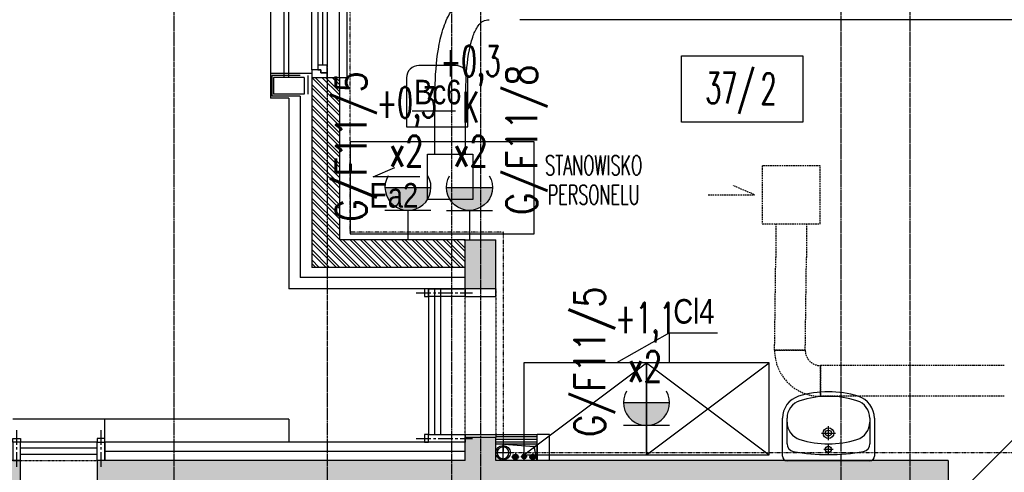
# Model space of a CAD drawing. Extents: x -7228 to 74941, y -112898 to 85621.
# Tile 237 of 256: x 51237 to 51879, y -9624 to -9329. Entities that reach past the tile are written whole.
import ezdxf
from ezdxf.enums import TextEntityAlignment as Align

# ---------------------------------------------------------------- set-up
doc = ezdxf.new("R2010")
doc.units = 0
for name, pattern in [('CENTER', [2, 1.25, -0.25, 0.25, -0.25]), ('CENTER2', [28.575, 19.05, -3.175, 3.175, -3.175]), ('DASHDOT', [1, 0.5, -0.25, 0, -0.25]), ('DASHED', [0.75, 0.5, -0.25]), ('DASHED2', [0.375, 0.25, -0.125]), ('DIVIDE', [31.75, 12.7, -6.35, 0, -6.35, 0, -6.35])]:
    doc.linetypes.add(name, pattern=pattern)
doc.layers.get('0').update_dxf_attribs({"color": 101, "linetype": 'CONTINUOUS'})
doc.layers.add('-A_NR', color=8, linetype='CONTINUOUS', plot=False)
for name, color, linetype in [('E35', 6, 'CONTINUOUS'), ('E50', 3, 'CONTINUOUS'), ('Ins-kan', 54, 'CONTINUOUS'), ('Ins-went', 141, 'CONTINUOUS'), ('Ins-wod', 4, 'CONTINUOUS'), ('Okn---okna', 5, 'CONTINUOUS'), ('Opis-pom', 6, 'CONTINUOUS'), ('Opis_pom_ramka', 6, 'CONTINUOUS'), ('Os-osie glowne', 1, 'CENTER'), ('Sc-beton', 7, 'CONTINUOUS'), ('Sc-beton-hatch', 86, 'CONTINUOUS'), ('Sc-cegla pustak', 42, 'CONTINUOUS'), ('Sc-cegla pustak-hatch', 8, 'CONTINUOUS'), ('Sc-drewno', 22, 'CONTINUOUS'), ('Sc-gk', 120, 'CONTINUOUS'), ('Sc-izolacja term-styropian', 151, 'STYROPIAN-KA'), ('Sc-nadproza kon', 5, 'DASHED2'), ('Sc-silikat', 61, 'CONTINUOUS'), ('Sc-systemowe', 150, 'CONTINUOUS'), ('Suf-widok', 8, 'CONTINUOUS'), ('W-idok', 8, 'CONTINUOUS'), ('W-idok pod', 5, 'DASHED'), ('W-otwor-strop', 1, 'CONTINUOUS'), ('Wyp-meble', 155, 'CONTINUOUS'), ('Wyp-sanitar', 131, 'CONTINUOUS')]:
    doc.layers.add(name, color=color, linetype=linetype)
doc.styles.add('ARIAL_CE', font='ARIAL.TTF', dxfattribs={"width": 0.8})
doc.styles.add('dwg_opis podstawowy', font='romans.shx', dxfattribs={"width": 0.9})
doc.styles.add('KA wymiar', font='romans.shx', dxfattribs={"width": 0.6})
doc.styles.add('ROMANS', font='romans', dxfattribs={"width": 0.85})
doc.linetypes.add('BATTING', pattern='A,0.0001,-0.1,[134,ltypeshp.shx,S=0.1,R=0,X=-0.1,Y=0],-0.2,[134,ltypeshp.shx,S=0.1,R=180,X=0.1,Y=0],-0.1', length=0.4001)
doc.linetypes.add('STYROPIAN-KA', pattern='A,0.0001,-0.1,[135,ltypeshp.shx,S=0.1,R=0,X=-0.1,Y=0],0,[135,ltypeshp.shx,S=0.1,R=180,X=0.1,Y=0],-0.1', length=0.2001)

# ---------------------------------------------------------------- blocks, each defined once
blk = doc.blocks.new('_VKDFJGKDFHFJ')
for p, q in [((-28, -150), (-28, 0)), ((-28, 0), (-25, 0)), ((13, 0), (8, 0)), ((13, -150), (13, 0)), ((-10, -145), (-10, -5)), ((-6, -8), (-6, -142)), ((-3, -8), (-3, -142)), ((0, -8), (0, -142)), ((-25, -150), (-28, -150)), ((8, -150), (13, -150))]:
    blk.add_line(p, q)
at = {"linetype": 'DASHED2'}
for p, q in [((8, -150), (8, 0)), ((-25, -150), (-25, 0))]:
    blk.add_line(p, q, dxfattribs=at)
for points in [[(-10, -5), (-10, 0), (0, 0), (0, -3), (-4, -3), (-4, -5)], [(-6, -8), (-6, -5), (-4, -5), (-4, -3), (0, -3), (0, -5), (0, -8)], [(-10, -145), (-10, -150), (0, -150), (0, -147), (-4, -147), (-4, -145)], [(-6, -142), (-6, -145), (-4, -145), (-4, -147), (0, -147), (0, -145), (0, -142)]]:
    blk.add_lwpolyline(points, close=True)
blk = doc.blocks.new('umywalka_60x45')
at = {"ltscale": 25}
for p, q in [((-27, 0), (27, 0)), ((-30, -27.72), (-30, -3)), ((0, -4.5), (0, -10.5)), ((30, -3), (30, -27.72)), ((-27, -27.72), (-27, -11.03)), ((3, -7.5), (-3, -7.5)), ((27, -11.03), (27, -27.72)), ((4.5, -18), (-4.5, -18)), ((0, -13.5), (0, -22.5))]:
    blk.add_line(p, q, dxfattribs=at)
for centre, radius in [((0, -7.5), 2), ((0, -18), 3.5), ((0, -18), 2)]:
    blk.add_circle(centre, radius, dxfattribs=at)
for centre, radius, start, end in [((27, -3), 3, 0, 90), ((-27, -3), 3, 90, 180), ((-22, -11.03), 5, 100.52627, 180), ((0, -129.43), 125.43, 79.47373, 100.52627), ((22, -11.03), 5, 0, 79.47373), ((0, -73.4), 62.4, 72.6871, 107.3129), ((-15, -25.28), 12, 107.3129, 180), ((15, -25.28), 12, 0, 72.6871), ((-15, -27.72), 15, 180, 252.6871), ((-15, -27.72), 12, 180, 252.6871), ((15, -27.72), 12, 287.3129, 0), ((15, -27.72), 15, 287.3129, 0), ((0, 20.4), 65.4, 252.6871, 287.3129), ((0, 20.4), 62.4, 252.6871, 287.3129)]:
    blk.add_arc(centre, radius, start, end, dxfattribs=at)
blk = doc.blocks.new('_dkhjgkljh')
at = {"linetype": 'CENTER2', "ltscale": 0.5}
blk.add_line((0, 5.33), (0, -19.83), dxfattribs=at)
at = {"ltscale": 2, "flags": 128}
for points in [[(-2.5, -2.5), (-2.5, 0), (2.5, 0), (2.5, -2.5), (-2.5, -2.5)], [(-2.5, -2.5), (-2.5, -14.5), (2.5, -14.5), (2.5, -2.5)]]:
    blk.add_lwpolyline(points, dxfattribs=at)
blk = doc.blocks.new('_gdfjjjjjjjjjjjjjjjjj')
at = {"linetype": 'CENTER2', "ltscale": 0.5}
blk.add_line((-31.83, 0), (4.8, 0), dxfattribs=at)
at = {"ltscale": 2, "flags": 128}
for points in [[(-24, -2.5), (-26.5, -2.5), (-26.5, 2.5), (-24, 2.5), (-24, -2.5)], [(-24, -2.5), (0, -2.5), (0, 2.5), (-24, 2.5)]]:
    blk.add_lwpolyline(points, dxfattribs=at)
blk = doc.blocks.new('_opis_pom_metka')
at = {"layer": 'Opis_pom_ramka'}
blk.add_lwpolyline([(-33.13, 0), (32.87, 0), (32.87, -36), (-33.13, -36)], close=True, dxfattribs=at)
at = {"style": 'KA wymiar', "width": 0.6}
blk.add_attdef('KO/', text='', height=16.8, dxfattribs=at).set_placement((3.45, -25.87), align=Align.RIGHT)
blk.add_attdef('NR', (3.8, -26.16), '', height=16.8, dxfattribs=at)
blk = doc.blocks.new('_dkjhsjhkfgh')
at = {"layer": 'Ins-went', "ltscale": 2}
for p, q in [((795.64, 1672.62), (755.64, 1672.62)), ((1143.94, 1672.62), (795.64, 1672.62)), ((700.22, 1584.93), (700.22, 1607.08)), ((720.22, 1584.93), (720.22, 1607.08))]:
    blk.add_line(p, q, dxfattribs=at)
blk.add_lwpolyline([(695.37, 1584.93), (725.07, 1584.93), (725.07, 1555.23), (695.37, 1555.23)], close=True, dxfattribs=at)
blk.add_lwpolyline([(690.37, 1570.08), (660.13, 1570.08), (674.14, 1576.1)], dxfattribs=at)
for points in [[(700.22, 1607.08), (700.46, 1630.46), (703.15, 1656.72), (706.54, 1669.18), (712.37, 1680.42), (722.08, 1689.21), (735.64, 1692.62)], [(720.22, 1607.08), (720.45, 1629.72), (722.78, 1652.9), (725.31, 1662.26), (728.56, 1668.68), (731.77, 1671.71), (735.64, 1672.62)]]:
    blk.add_spline(points, degree=3, dxfattribs=at)
blk = doc.blocks.new('g2')
at = {"layer": 'E35'}
blk.add_line((15, 19.27), (-15, 19.27), dxfattribs=at)
blk.add_arc((0, 34.27), 15, 150, 30, dxfattribs=at)
at = {"layer": 'E50'}
blk.add_line((0, 19.27), (0, 0), dxfattribs=at)
blk = doc.blocks.new('G1')
at = {"layer": 'E35'}
blk.add_hatch(color=256, dxfattribs=at).paths.add_polyline_path([(10, 22.85), (-10, 22.85, 1)])
for p, q in [((-10, 22.85), (10, 22.85)), ((10, 12.85), (-10, 12.85))]:
    blk.add_line(p, q, dxfattribs=at)
blk.add_arc((0, 22.85), 10, 150, 30, dxfattribs=at)
at = {"layer": 'E50'}
blk.add_line((0, 12.85), (0, 0), dxfattribs=at)

msp = doc.modelspace()

# ---------------------------------------------------------------- hatches: boundary and pattern name
at = {"layer": 'E35'}
for points in [[(51505.281, -9437.878), (51475.281, -9437.878, 1)], [(51545.309, -9437.878), (51515.309, -9437.878, 1)]]:
    msp.add_hatch(color=256, dxfattribs=at).paths.add_polyline_path(points)
at = {"layer": 'Sc-beton-hatch'}
h = msp.add_hatch(dxfattribs=at)
h.set_pattern_fill('ANSI33', color=256, style=0)
h.paths.add_polyline_path([(53417.547, -5966.119), (53397.547, -5966.119), (53397.547, -6066.119), (53347.547, -6066.119), (53347.547, -6086.119), (53397.547, -6086.119), (53397.547, -6539.119), (53417.547, -6539.119)])
h.paths.add_polyline_path([(52727.547, -5896.063), (52727.547, -6126.119), (52747.547, -6126.119), (52747.547, -6086.119), (52787.547, -6086.119), (52787.547, -6066.119), (52747.547, -6066.119), (52747.547, -5893.275, 0.0068353), (53006.666, -5853.258), (53003.652, -5833.484, -0.0084051), (52685.545, -5881.599), (52688.203, -5901.422, 0.0010351)])
h.paths.add_polyline_path([(52755.047, -6461.119), (52720.047, -6461.119), (52720.047, -6496.119), (52755.047, -6496.119)])
h.paths.add_polyline_path([(52712.547, -6843.119), (52747.547, -6843.119), (52747.547, -6808.119), (52712.547, -6808.119)])
h.paths.add_polyline_path([(53417.547, -6674.119), (53397.547, -6674.119), (53397.547, -6896.119), (53417.547, -6896.119)])
h.paths.add_polyline_path([(52002.547, -6461.119), (51967.547, -6461.119), (51967.547, -6496.119), (52002.547, -6496.119)], flags=17)
h.paths.add_polyline_path([(51782.547, -6476.119), (51782.547, -5979.405, 0.0063955), (52027.547, -5966.832), (52026.267, -5946.873, -0.0079596), (51721.947, -5961.536), (51722.592, -5981.526, 0.0010422), (51762.547, -5980.155), (51762.547, -6648.119), (51782.547, -6648.119), (51782.547, -6496.119), (51815.547, -6496.119), (51815.547, -6496.115), (51815.547, -6476.119)])
h.paths.add_polyline_path([(51327.547, -6828.119), (51427.547, -6828.119), (51427.547, -7026.119), (51447.547, -7026.119), (51447.547, -6828.119), (51782.547, -6828.119), (51782.547, -6803.119), (51762.547, -6803.119), (51762.547, -6808.119), (51347.547, -6808.119), (51347.547, -5986.279, 0.0010428), (51387.547, -5986.471), (51387.602, -5966.468, -0.0015651), (51327.547, -5966.119)])
h.paths.add_polyline_path([(51987.547, -6808.119), (51967.547, -6808.119), (51967.547, -7466.119), (51944.547, -7466.119), (51944.547, -7486.119), (51967.547, -7486.119), (51967.547, -8068.619), (51987.547, -8068.619), (51987.547, -7486.119), (52278.547, -7486.119), (52278.547, -7801.119), (52298.547, -7801.119), (52351.547, -7801.119), (52351.547, -7781.119), (52298.547, -7781.119), (52298.547, -7466.119), (51987.547, -7466.119)])
h.paths.add_polyline_path([(51427.547, -7276.119), (51447.547, -7276.119), (51447.547, -7176.119), (51427.547, -7176.119)])
h.paths.add_polyline_path([(51427.547, -7526.119), (51447.547, -7526.119), (51447.547, -7486.119), (51487.547, -7486.119), (51487.547, -7466.119), (51447.547, -7466.119), (51447.547, -7426.119), (51427.547, -7426.119)])
h.paths.add_polyline_path([(51807.547, -7486.119), (51807.547, -7466.119), (51742.547, -7466.119), (51742.547, -7486.119)])
h.paths.add_polyline_path([(52351.547, -7486.119), (52351.547, -7466.119), (52298.547, -7466.119), (52298.547, -7486.119)], flags=17)
h.paths.add_polyline_path([(52573.547, -7486.119), (52573.547, -7466.119), (52485.547, -7466.119), (52485.547, -7486.119)])
h.paths.add_polyline_path([(52727.547, -7466.119), (52707.547, -7466.119), (52707.547, -7486.119), (52727.547, -7486.119)])
h.paths.add_polyline_path([(52747.547, -7466.119), (52727.547, -7466.119), (52727.547, -7486.119), (52727.547, -7781.119), (52707.547, -7781.119), (52707.547, -7801.119), (52747.547, -7801.119)])
h.paths.add_polyline_path([(52505.547, -7781.119), (52485.547, -7781.119), (52485.547, -7801.119), (52573.547, -7801.119), (52573.547, -7781.119), (52520.547, -7781.119), (52520.547, -7486.119), (52505.547, -7486.119)])
h.paths.add_polyline_path([(53417.547, -7316.119), (53397.547, -7316.119), (53397.547, -7666.119), (53417.547, -7666.119)])
h.paths.add_polyline_path([(53417.547, -7766.119), (53397.547, -7766.119), (53397.547, -8031.119), (53417.547, -8031.119)])
h.paths.add_polyline_path([(53397.547, -8216.119), (53349.547, -8216.119), (53349.547, -8236.119), (53397.547, -8236.119), (53397.547, -8841.119), (53417.547, -8841.119), (53417.547, -8181.119), (53397.547, -8181.119)])
h.paths.add_polyline_path([(53150.547, -8216.119), (53150.547, -8236.119), (53244.547, -8236.119), (53244.547, -8216.119)])
h.paths.add_polyline_path([(52922.547, -8216.119), (52922.547, -8236.119), (53025.547, -8236.119), (53025.547, -8216.119)])
h.paths.add_polyline_path([(52727.547, -8236.119), (52727.547, -8966.119), (52702.547, -8966.119), (52702.547, -8986.119), (52747.547, -8986.119), (52747.547, -8236.119), (52787.547, -8236.119), (52787.547, -8216.119), (52244.047, -8216.119), (52244.047, -8236.119)])
h.paths.add_polyline_path([(51967.547, -8216.119), (51447.547, -8216.119), (51447.547, -8156.119), (51427.547, -8156.119), (51427.547, -8236.119), (51762.547, -8236.119), (52109.047, -8236.119), (52109.047, -8216.119), (51987.547, -8216.119), (51987.547, -8168.619), (51967.547, -8168.619)])
h.paths.add_polyline_path([(51427.547, -8006.119), (51447.547, -8006.119), (51447.547, -7963.119), (51427.547, -7963.119)])
h.paths.add_polyline_path([(51447.547, -7676.119), (51427.547, -7676.119), (51427.547, -7873.119), (51447.547, -7873.119)])
h.paths.add_polyline_path([(51762.547, -8986.119), (51782.547, -8986.119), (51782.547, -8966.119), (51427.547, -8966.119), (51427.547, -8986.119)])
h.paths.add_polyline_path([(51782.547, -8986.119), (51802.547, -8986.119), (51802.547, -8966.119), (51782.547, -8966.119)])
h.paths.add_polyline_path([(51802.547, -8966.119), (51802.547, -8986.119), (52114.047, -8986.119), (52114.047, -8966.119)])
h.paths.add_polyline_path([(52339.547, -8986.119), (52339.547, -8966.119), (52244.047, -8966.119), (52244.047, -8986.119)], flags=17)
h.paths.add_polyline_path([(52449.547, -8966.119), (52449.547, -8986.119), (52592.547, -8986.119), (52592.547, -8966.119)])
h.paths.add_polyline_path([(52967.547, -8966.119), (52967.547, -8986.119), (53045.547, -8986.119), (53045.547, -8966.119)])
h.paths.add_polyline_path([(53155.547, -8966.119), (53155.547, -8986.119), (53397.547, -8986.119), (53397.547, -9011.119), (53417.547, -9011.119), (53417.547, -8941.119), (53397.547, -8941.119), (53397.547, -8966.119)])
h.paths.add_polyline_path([(53397.547, -9134.119), (53362.547, -9134.119), (53362.547, -9440.619), (53382.547, -9440.619), (53382.547, -9154.119), (53417.547, -9154.119), (53417.547, -9111.119), (53397.547, -9111.119)])
h.paths.add_polyline_path([(53382.547, -9560.619), (53362.547, -9560.619), (53362.547, -9616.119), (52967.547, -9616.119), (52967.547, -9641.119), (53362.547, -9641.119), (53362.547, -9671.119), (53382.547, -9671.119), (53382.547, -9641.119)])
h.paths.add_polyline_path([(53417.547, -9856.119), (53382.547, -9856.119), (53382.547, -9821.119), (53362.547, -9821.119), (53362.547, -9876.119), (53397.547, -9876.119), (53397.547, -10283.619), (53397.547, -10466.119), (52747.547, -10466.119), (52747.547, -10421.119), (52727.547, -10421.119), (52727.547, -10486.119), (53397.547, -10486.119), (53397.547, -10915.39), (53397.547, -10976.119), (53417.547, -10976.119), (53417.547, -10576.119), (53417.547, -10403.619)])
h.paths.add_polyline_path([(52747.547, -10095.119), (52727.547, -10095.119), (52727.547, -10291.119), (52747.547, -10291.119)], flags=17)
h.paths.add_polyline_path([(52727.547, -9985.119), (52747.547, -9985.119), (52747.547, -9206.119), (52727.547, -9206.119), (52727.547, -9616.119), (52431.547, -9616.119), (52431.547, -9641.119), (52727.547, -9641.119)])
h.paths.add_polyline_path([(52280.547, -9616.119), (52280.547, -9641.119), (52321.547, -9641.119), (52321.547, -9616.119)])
h.paths.add_polyline_path([(52058.547, -9641.119), (52058.547, -9616.119), (51942.547, -9616.119), (51942.547, -9641.119)])
h.paths.add_polyline_path([(51842.547, -9641.119), (51842.547, -9616.119), (51547.547, -9616.119), (51547.547, -9601.119), (51527.547, -9601.119), (51527.547, -9616.119), (51287.547, -9616.119), (51287.547, -9641.119), (51527.547, -9641.119), (51527.547, -10036.619), (51547.547, -10036.619), (51547.547, -9641.119)])
h.paths.add_polyline_path([(51547.547, -9472.119), (51527.547, -9472.119), (51527.547, -9504.119), (51547.547, -9504.119)])
h.paths.add_polyline_path([(51237.547, -9641.119), (51237.547, -9616.119), (51187.547, -9616.119), (51187.547, -9641.119)])
h.paths.add_polyline_path([(51137.547, -9641.119), (51137.547, -9616.119), (51087.547, -9616.119), (51087.547, -9641.119)])
h.paths.add_polyline_path([(51037.547, -9641.119), (51037.547, -9616.119), (50987.547, -9616.119), (50987.547, -9641.119)])
h.paths.add_polyline_path([(50937.547, -9641.119), (50937.547, -9616.119), (50897.547, -9616.119), (50897.547, -10523.119), (50997.547, -10523.119), (50997.547, -10538.119), (51017.547, -10538.119), (51017.547, -10503.119), (50917.547, -10503.119), (50917.547, -9641.119)])
h.paths.add_polyline_path([(52058.547, -9962.119), (52058.547, -9944.119), (51944.547, -9944.119), (51944.547, -9962.119)])
h.paths.add_polyline_path([(51527.547, -10291.119), (51547.547, -10291.119), (51547.547, -10136.619), (51527.547, -10136.619)])
h.paths.add_polyline_path([(51017.547, -10656.119), (51017.547, -10638.119), (50997.547, -10638.119), (50997.547, -10656.119), (50797.547, -10656.119), (50797.547, -11011.119), (51527.547, -11011.119), (51527.547, -11051.119), (51547.547, -11051.119), (51547.547, -11011.119), (51597.547, -11011.119), (51597.547, -10991.119), (51547.547, -10991.119), (51547.547, -10836.119), (51527.547, -10836.119), (51527.547, -10991.119), (50817.547, -10991.119), (50817.547, -10676.119), (51527.547, -10676.119), (51527.547, -10686.119), (51547.547, -10686.119), (51547.547, -10421.119), (51527.547, -10421.119), (51527.547, -10656.119)])
h.paths.add_polyline_path([(51987.547, -10486.119), (52104.047, -10486.119), (52104.047, -10466.119), (51767.547, -10466.119), (51767.547, -10486.119), (51967.547, -10486.119), (51967.547, -10991.119), (51747.547, -10991.119), (51747.547, -11011.119), (51807.547, -11011.119), (51807.547, -11051.119), (51827.547, -11051.119), (51827.547, -11011.119), (52087.547, -11011.119), (52087.547, -10991.119), (51987.547, -10991.119)])
h.paths.add_polyline_path([(52214.047, -10466.119), (52214.047, -10486.119), (52278.547, -10486.119), (52278.547, -10991.119), (52237.547, -10991.119), (52237.547, -11011.119), (52819.547, -11011.119), (52819.547, -10991.119), (52298.547, -10991.119), (52298.547, -10466.119)])
h.paths.add_polyline_path([(53382.547, -11011.119), (53382.547, -10991.119), (53337.547, -10991.119), (53337.547, -11011.119)])
h.paths.add_polyline_path([(53400.047, -10993.619), (53382.547, -11011.119), (53417.547, -11011.119)])
h.paths.add_polyline_path([(53382.547, -10976.119), (53382.547, -11011.119), (53400.047, -10993.619)])
h.paths.add_polyline_path([(53382.547, -10976.119), (53400.047, -10993.619), (53417.547, -10976.119)])
h.paths.add_polyline_path([(53417.547, -10976.119), (53400.047, -10993.619), (53417.547, -11011.119)])
at = {"layer": 'Sc-cegla pustak-hatch'}
h = msp.add_hatch(dxfattribs=at)
h.set_pattern_fill('ANSI32', color=256, scale=0.5, angle=90, style=0)
h.paths.add_polyline_path([(52792.547, -7484.119), (52792.547, -7466.119), (52747.547, -7466.119), (52747.547, -7484.119)])
h.paths.add_polyline_path([(52967.547, -7484.119), (52967.547, -7996.119), (52985.547, -7996.119), (52985.547, -7969.119), (53059.547, -7969.119), (53067.547, -7969.119), (53067.547, -7977.119), (53059.547, -7977.119), (53059.547, -7996.119), (53085.347, -7996.119), (53085.347, -7978.119), (53077.547, -7978.119), (53077.547, -7951.119), (52985.547, -7951.119), (52985.547, -7602.119), (53050.547, -7602.119), (53050.547, -7584.119), (52985.547, -7584.119), (52985.547, -7466.119), (52922.547, -7466.119), (52922.547, -7484.119)])
h.paths.add_polyline_path([(53150.547, -7584.119), (53150.547, -7602.119), (53397.547, -7602.119), (53397.547, -7584.119)])
h.paths.add_polyline_path([(53397.547, -7996.119), (53397.547, -7978.119), (53185.347, -7978.119), (53185.347, -7996.119)])
h.paths.add_polyline_path([(52967.547, -8464.119), (52985.547, -8464.119), (52985.547, -8236.119), (52967.547, -8236.119)])
h.paths.add_polyline_path([(52095.547, -7978.119), (52095.547, -7710.119), (52077.547, -7710.119), (52077.547, -7996.119), (52278.547, -7996.119), (52278.547, -8038.619), (52296.547, -8038.619), (52296.547, -7968.119), (52278.547, -7968.119), (52278.547, -7978.119)])
h.paths.add_polyline_path([(52296.547, -7801.119), (52278.547, -7801.119), (52278.547, -7868.119), (52296.547, -7868.119)])
h.paths.add_polyline_path([(51902.547, -7978.119), (51902.547, -7996.119), (51967.547, -7996.119), (51967.547, -7978.119)])
h.paths.add_polyline_path([(51802.547, -7996.119), (51802.547, -7978.119), (51744.547, -7978.119), (51744.547, -7996.119)])
h.paths.add_polyline_path([(51654.547, -7996.119), (51654.547, -7978.119), (51447.547, -7978.119), (51447.547, -7996.119)])
h.paths.add_polyline_path([(51427.547, -8356.119), (51445.547, -8356.119), (51445.547, -8236.119), (51427.547, -8236.119)])
h.paths.add_polyline_path([(51427.547, -8571.119), (51445.547, -8571.119), (51445.547, -8566.119), (52040.547, -8566.119), (52040.547, -8630.119), (52058.547, -8630.119), (52058.547, -8492.119), (52040.547, -8492.119), (52040.547, -8548.119), (51782.547, -8548.119), (51782.547, -8466.119), (51764.547, -8466.119), (51764.547, -8548.119), (51445.547, -8548.119), (51445.547, -8506.119), (51427.547, -8506.119)])
h.paths.add_polyline_path([(51782.547, -8236.119), (51764.547, -8236.119), (51764.547, -8366.119), (51782.547, -8366.119)])
h.paths.add_polyline_path([(52058.547, -8236.119), (52040.547, -8236.119), (52040.547, -8392.119), (52058.547, -8392.119)])
h.paths.add_polyline_path([(52296.547, -8168.619), (52278.547, -8168.619), (52278.547, -8216.119), (52296.547, -8216.119)])
h.paths.add_polyline_path([(52296.547, -8236.119), (52278.547, -8236.119), (52278.547, -8966.119), (52296.547, -8966.119), (52296.547, -8570.119), (52592.547, -8570.119), (52592.547, -8552.119), (52296.547, -8552.119)])
h.paths.add_polyline_path([(52058.547, -8730.119), (52040.547, -8730.119), (52040.547, -8966.119), (52058.547, -8966.119)])
h.paths.add_polyline_path([(51445.547, -8721.119), (51427.547, -8721.119), (51427.547, -8786.119), (51445.547, -8786.119)])
h.paths.add_polyline_path([(51427.547, -8966.119), (51445.547, -8966.119), (51445.547, -8936.119), (51427.547, -8936.119)])
h.paths.add_polyline_path([(51445.547, -9001.119), (51445.547, -8986.119), (51427.547, -8986.119), (51427.547, -9001.119)])
h.paths.add_polyline_path([(51427.547, -9216.119), (51445.547, -9216.119), (51445.547, -9151.119), (51427.547, -9151.119)])
h.paths.add_polyline_path([(51427.547, -9490.119), (51527.547, -9490.119), (51527.547, -9472.119), (51445.547, -9472.119), (51445.547, -9366.119), (51427.547, -9366.119)])
h.paths.add_polyline_path([(51764.547, -9306.119), (51782.547, -9306.119), (51782.547, -8998.119), (51764.547, -8998.119)])
h.paths.add_polyline_path([(52040.547, -9616.119), (52058.547, -9616.119), (52058.547, -9461.119), (52040.547, -9461.119)])
h.paths.add_polyline_path([(52040.547, -9361.119), (52058.547, -9361.119), (52058.547, -8986.119), (52040.547, -8986.119)])
h.paths.add_polyline_path([(52727.547, -8570.119), (52727.547, -8552.119), (52702.547, -8552.119), (52702.547, -8570.119)])
h.paths.add_polyline_path([(52994.547, -8594.119), (52994.547, -8668.119), (52967.547, -8668.119), (52967.547, -8966.119), (52985.547, -8966.119), (52985.547, -8686.119), (53397.547, -8686.119), (53397.547, -8668.119), (53012.547, -8668.119), (53012.547, -8576.119), (52985.547, -8576.119), (52985.547, -8554.119), (52967.547, -8554.119), (52967.547, -8594.119)])
h.paths.add_polyline_path([(52985.547, -9224.119), (52985.547, -8986.119), (52967.547, -8986.119), (52967.547, -9206.119), (52922.547, -9206.119), (52922.547, -9224.119)])
h.paths.add_polyline_path([(52967.547, -9344.119), (52967.547, -9362.119), (53362.547, -9362.119), (53362.547, -9344.119)])
h.paths.add_polyline_path([(52674.547, -9206.119), (52674.547, -9224.119), (52712.547, -9224.119), (52727.547, -9224.119), (52727.547, -9206.119)])
h.paths.add_polyline_path([(52792.547, -9224.119), (52792.547, -9206.119), (52747.547, -9206.119), (52747.547, -9224.119)])
h.paths.add_polyline_path([(52564.547, -9224.119), (52564.547, -9206.119), (52482.547, -9206.119), (52482.547, -9161.119), (52464.547, -9161.119), (52464.547, -9206.119), (52449.547, -9206.119), (52449.547, -9224.119)])
h.paths.add_polyline_path([(52482.547, -8986.119), (52464.547, -8986.119), (52464.547, -9031.119), (52482.547, -9031.119)])
h.paths.add_polyline_path([(52280.547, -9206.119), (52280.547, -9616.119), (52298.547, -9616.119), (52298.547, -9224.119), (52339.547, -9224.119), (52339.547, -9206.119)])
h.paths.add_polyline_path([(51547.547, -9944.119), (51547.547, -9962.119), (51764.547, -9962.119), (51764.547, -10228.119), (51547.547, -10228.119), (51547.547, -10246.119), (52058.547, -10246.119), (52058.547, -10151.619), (52040.547, -10151.619), (52040.547, -10228.119), (51782.547, -10228.119), (51782.547, -9962.119), (51944.547, -9962.119), (51944.547, -9944.119)])
h.paths.add_polyline_path([(52058.547, -9962.119), (52040.547, -9962.119), (52040.547, -10051.619), (52058.547, -10051.619)], flags=17)
h.paths.add_polyline_path([(52058.547, -9641.119), (52040.547, -9641.119), (52040.547, -9944.119), (52058.547, -9944.119)])
h.paths.add_polyline_path([(52680.659, -9975.119), (52680.659, -9957.119), (52298.547, -9957.119), (52298.547, -9641.119), (52280.547, -9641.119), (52280.547, -10291.119), (52298.547, -10291.119), (52298.547, -10246.119), (52727.547, -10246.119), (52727.547, -10228.119), (52298.547, -10228.119), (52298.547, -9975.119)])
h.paths.add_polyline_path([(53362.547, -9876.119), (53362.547, -9858.119), (52967.547, -9858.119), (52967.547, -9876.119)])
h.paths.add_polyline_path([(52967.547, -10118.119), (52985.547, -10118.119), (52985.547, -10108.119), (53397.547, -10108.119), (53397.547, -10090.119), (52985.547, -10090.119), (52985.547, -9984.119), (52967.547, -9984.119)])
h.paths.add_polyline_path([(52985.547, -10238.119), (52985.547, -10228.119), (52967.547, -10228.119), (52967.547, -10356.119), (52985.547, -10356.119), (52985.547, -10256.119), (53135.547, -10256.119), (53135.547, -10466.119), (53153.547, -10466.119), (53153.547, -10238.119)])
h.paths.add_polyline_path([(52967.547, -10456.119), (52967.547, -10466.119), (52985.547, -10466.119), (52985.547, -10456.119)])
h.paths.add_polyline_path([(52280.547, -10466.119), (52298.547, -10466.119), (52298.547, -10421.119), (52280.547, -10421.119)])
h.paths.add_polyline_path([(51785.547, -10656.119), (51785.547, -10596.119), (51767.547, -10596.119), (51767.547, -10686.119), (51785.547, -10686.119), (51785.547, -10674.119), (51967.547, -10674.119), (51967.547, -10656.119)])
h.paths.add_polyline_path([(51785.547, -10786.119), (51767.547, -10786.119), (51767.547, -10991.119), (51785.547, -10991.119)])
h.paths.add_polyline_path([(51785.547, -10496.119), (51785.547, -10486.119), (51767.547, -10486.119), (51767.547, -10496.119)])
at = {"layer": 'W-otwor-strop'}
msp.add_hatch(color=256, dxfattribs=at).paths.add_polyline_path([(51547.547, -9605.119), (51572.547, -9607.119), (51574.547, -9616.119), (51574.547, -9605.119)])

# ---------------------------------------------------------------- linework, layer by layer
at = {"layer": '-A_NR', "ltscale": 0.5}
for p, q in [((51492.958, -9388.01), (51521.17, -9388.01)), ((51660.826, -9532.805), (51626.342, -9552.454)), ((51660.826, -9552.454), (51660.826, -9532.805)), ((51660.826, -9532.805), (51692.103, -9532.805))]:
    msp.add_line(p, q, dxfattribs=at)
at = {"layer": 'E35'}
for p, q in [((53008.047, -8479.119), (50787.445, -10699.722)), ((51475.281, -9437.878), (51505.281, -9437.878)), ((51515.309, -9437.878), (51545.309, -9437.878))]:
    msp.add_line(p, q, dxfattribs=at)
at = {"layer": 'Ins-kan', "linetype": 'Continuous', "ltscale": 0.3}
for p, q in [((51557.547, -9611.036), (51547.047, -9611.036)), ((51552.297, -9616.286), (51552.297, -9605.786))]:
    msp.add_line(p, q, dxfattribs=at)
msp.add_circle((51552.297, -9611.036), 4.77, dxfattribs=at)
at = {"layer": 'Ins-kan', "linetype": 'Continuous', "ltscale": 0.3, "extrusion": (0, 9.7811e-55, -1)}
msp.add_ellipse((51552.297, -9611.036), major_axis=(2.722, 2.722), ratio=1, start_param=3.9269908, end_param=10.2101761, dxfattribs=at)
at = {"layer": 'Ins-went', "linetype": 'DASHED', "ltscale": 2}
for p, q in [((51730.129, -9461.597), (51730.129, -9483.747)), ((51750.129, -9461.597), (51750.129, -9483.747)), ((51749.337, -9544.205), (51729.337, -9544.205)), ((51729.337, -9544.205), (51749.337, -9544.205)), ((51759.337, -9554.205), (51759.337, -9574.205)), ((51759.337, -9574.205), (51759.337, -9554.205)), ((51859.137, -9554.205), (51759.337, -9554.205)), ((51863.137, -9554.205), (51859.137, -9554.205)), ((51876.137, -9554.205), (51863.137, -9554.205)), ((51879.137, -9554.205), (51876.137, -9554.205)), ((51859.137, -9574.205), (51759.337, -9574.205)), ((51863.137, -9574.205), (51859.137, -9574.205)), ((51876.137, -9574.205), (51863.137, -9574.205)), ((51879.137, -9574.205), (51876.137, -9574.205))]:
    msp.add_line(p, q, dxfattribs=at)
msp.add_lwpolyline([(51721.279, -9461.597), (51758.979, -9461.597), (51758.979, -9423.897), (51721.279, -9423.897)], close=True, dxfattribs=at)
msp.add_lwpolyline([(51686.042, -9442.758), (51716.279, -9442.748), (51702.264, -9436.731)], dxfattribs=at)
for radius in [30, 10]:
    msp.add_arc((51759.337, -9544.205), radius, 180, 270, dxfattribs=at)
for points in [[(51729.337, -9544.205), (51730.129, -9483.747)], [(51749.337, -9544.205), (51750.129, -9483.747)]]:
    msp.add_spline(points, degree=3, dxfattribs=at)
at = {"layer": 'Ins-wod', "ltscale": 0.3}
for p, q in [((51560.299, -9611.273), (51560.299, -9616.232)), ((51566.004, -9615.516), (51566.004, -9611.394)), ((51571.724, -9611.273), (51571.724, -9616.232)), ((51557.819, -9613.753), (51562.779, -9613.753)), ((51563.943, -9613.455), (51568.065, -9613.455)), ((51569.244, -9613.753), (51574.204, -9613.753))]:
    msp.add_line(p, q, dxfattribs=at)
for centre, radius in [((51560.299, -9613.753), 1.82), ((51560.299, -9613.753), 1.365), ((51560.299, -9613.753), 1.138), ((51571.724, -9613.753), 1.82), ((51571.724, -9613.753), 1.365), ((51571.724, -9613.753), 1.138)]:
    msp.add_circle(centre, radius, dxfattribs=at)
at = {"layer": 'Ins-wod', "ltscale": 0.3, "extrusion": (6.27911e-36, -4.28132e-36, -1)}
for major_axis, start_param, end_param in [((-1.088, 1.088), 5.4977892, 11.7809745), ((0.779, 0.779), 3.926992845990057, 10.21017815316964), ((-0.618, 0.618), 5.4977892, 11.7809745)]:
    msp.add_ellipse((51566.004, -9613.455), major_axis=major_axis, ratio=1, start_param=start_param, end_param=end_param, dxfattribs=at)
at = {"layer": 'Os-osie glowne'}
for points in [[(51337.547, -5544.119), (51337.547, -11521.119)], [(51437.547, -5544.119), (51437.547, -11521.119)], [(51537.547, -5544.119), (51537.547, -11591.119)], [(51772.547, -5544.119), (51772.547, -11591.119)], [(51817.547, -5544.119), (51817.547, -11521.119)]]:
    msp.add_lwpolyline(points, dxfattribs=at)
at = {"layer": 'Sc-beton'}
for p, q in [((51527.547, -9504.119), (51527.547, -9472.119)), ((51547.547, -9504.119), (51547.547, -9472.119)), ((51527.547, -9616.119), (51527.547, -9601.119)), ((51547.547, -9616.119), (51547.547, -9601.119))]:
    msp.add_line(p, q, dxfattribs=at)
for points in [[(51527.547, -9472.119), (51547.547, -9472.119)], [(51547.547, -9504.119), (51527.547, -9504.119)], [(51547.547, -9601.119), (51527.547, -9601.119)], [(51237.547, -9616.119), (51187.547, -9616.119)], [(51237.547, -9641.119), (51237.547, -9616.119)], [(51527.547, -9616.119), (51287.547, -9616.119)], [(51287.547, -9616.119), (51287.547, -9641.119)], [(51842.547, -9616.119), (51547.547, -9616.119)], [(51842.547, -9616.119), (51842.547, -9641.119)]]:
    msp.add_lwpolyline(points, dxfattribs=at)
at = {"layer": 'Sc-cegla pustak'}
for p, q in [((51527.547, -9472.119), (51445.547, -9472.119)), ((51527.547, -9490.119), (51427.547, -9490.119))]:
    msp.add_line(p, q, dxfattribs=at)
for points in [[(51427.547, -9366.119), (51445.547, -9366.119)], [(51427.547, -9366.119), (51427.547, -9490.119)], [(51445.547, -9366.119), (51445.547, -9472.119)]]:
    msp.add_lwpolyline(points, dxfattribs=at)
at = {"layer": 'Sc-drewno'}
for points in [[(51412.547, -9589.119), (51292.547, -9589.119)], [(51292.547, -9604.119), (51292.547, -9589.119)], [(51412.547, -9589.119), (51412.547, -9604.119)]]:
    msp.add_lwpolyline(points, dxfattribs=at)
at = {"layer": 'Sc-gk'}
for points in [[(51547.547, -9599.119), (51574.547, -9599.119)], [(51547.547, -9600.319), (51574.547, -9600.319)], [(51547.547, -9603.919), (51574.547, -9603.919)], [(51547.547, -9605.119), (51574.547, -9605.119)]]:
    msp.add_lwpolyline(points, dxfattribs=at)
at = {"layer": 'Sc-gk', "linetype": 'BATTING', "ltscale": 0.09}
msp.add_lwpolyline([(51547.547, -9602.119), (51574.547, -9602.119)], dxfattribs=at)
at = {"layer": 'Sc-izolacja term-styropian', "linetype": 'BATTING', "ltscale": 0.35}
msp.add_line((51527.547, -9496.619), (51420.047, -9496.619), dxfattribs=at)
at = {"layer": 'Sc-izolacja term-styropian', "linetype": 'ByBlock'}
msp.add_line((51527.547, -9504.119), (51412.547, -9504.119), dxfattribs=at)
for points in [[(51400.547, -9363.619), (51400.547, -9379.619)], [(51427.547, -9363.619), (51400.547, -9363.619)], [(51402.547, -9366.119), (51402.547, -9377.119)], [(51422.547, -9366.119), (51402.547, -9366.119)], [(51422.547, -9366.119), (51422.547, -9377.119)], [(51412.547, -9379.619), (51400.547, -9379.619)], [(51422.547, -9377.119), (51402.547, -9377.119)], [(51412.547, -9379.619), (51412.547, -9504.119)], [(51292.547, -9616.119), (51292.547, -9604.119)], [(51527.547, -9604.119), (51292.547, -9604.119)]]:
    msp.add_lwpolyline(points, dxfattribs=at)
at = {"layer": 'Sc-izolacja term-styropian', "linetype": 'BATTING', "ltscale": 0.05}
for points in [[(51401.547, -9364.869), (51401.547, -9378.369)], [(51420.047, -9364.869), (51401.547, -9364.869)], [(51420.047, -9378.369), (51401.547, -9378.369)]]:
    msp.add_lwpolyline(points, dxfattribs=at)
at = {"layer": 'Sc-izolacja term-styropian', "linetype": 'BATTING', "ltscale": 0.12}
msp.add_lwpolyline([(51425.047, -9364.869), (51425.047, -9377.119)], dxfattribs=at)
at = {"layer": 'Sc-izolacja term-styropian', "linetype": 'BATTING', "ltscale": 0.35}
msp.add_lwpolyline([(51420.047, -9378.369), (51420.047, -9496.619)], dxfattribs=at)
at = {"layer": 'Sc-izolacja term-styropian', "linetype": 'BATTING', "ltscale": 0.3}
msp.add_lwpolyline([(51527.547, -9610.119), (51292.547, -9610.119)], dxfattribs=at)
at = {"layer": 'Sc-nadproza kon', "linetype": 'DASHDOT', "ltscale": 0.5}
for points in [[(51527.547, -9601.119), (51527.547, -9504.119)], [(51547.547, -9504.119), (51547.547, -9601.119)], [(51237.547, -9616.119), (51287.547, -9616.119)]]:
    msp.add_lwpolyline(points, dxfattribs=at)
at = {"layer": 'Sc-silikat'}
for points in [[(51527.547, -9509.119), (51547.547, -9509.119), (51547.547, -9504.119)], [(51527.547, -9599.119), (51547.547, -9599.119)], [(51547.547, -9599.119), (51547.547, -9601.119)], [(51574.547, -9616.119), (51574.547, -9599.119)], [(51582.547, -9599.119), (51574.547, -9599.119)], [(51582.547, -9616.119), (51582.547, -9599.119)]]:
    msp.add_lwpolyline(points, dxfattribs=at)
at = {"layer": 'Sc-systemowe', "ltscale": 2}
for points in [[(51503.547, -9504.119), (51503.547, -9599.119)], [(51507.547, -9504.119), (51507.547, -9599.119)], [(51511.547, -9504.119), (51511.547, -9599.119)], [(51287.547, -9604.119), (51237.547, -9604.119)], [(51287.547, -9608.119), (51237.547, -9608.119)], [(51287.547, -9612.119), (51237.547, -9612.119)]]:
    msp.add_lwpolyline(points, dxfattribs=at)
at = {"layer": 'Suf-widok', "linetype": 'DIVIDE', "ltscale": 0.02}
msp.add_lwpolyline([(51552.547, -9611.119), (51552.547, -9467.119), (51452.547, -9467.119), (51452.547, -8991.119), (51757.547, -8991.119), (51757.547, -9311.119), (51787.547, -9311.119), (51787.547, -9014.119), (51810.547, -9014.119), (51810.547, -8991.119), (52035.547, -8991.119), (52035.547, -9611.119)], close=True, dxfattribs=at)
at = {"layer": 'W-idok'}
for points in [[(51400.547, -8358.619), (51400.547, -9363.619)], [(51292.547, -9589.119), (51232.547, -9589.119)]]:
    msp.add_lwpolyline(points, dxfattribs=at)
at = {"layer": 'W-idok pod'}
msp.add_lwpolyline([(51447.547, -8251.119), (51518.547, -8251.119), (51518.547, -10066.119), (51517.547, -10066.119), (51517.547, -10641.119)], dxfattribs=at)
at = {"layer": 'W-otwor-strop', "ltscale": 0.5}
for points in [[(51574.547, -9616.119), (51547.547, -9616.119), (51547.547, -9605.119), (51574.547, -9605.119)], [(51547.547, -9605.119), (51574.547, -9605.119), (51574.547, -9616.119), (51572.547, -9607.119)]]:
    msp.add_lwpolyline(points, close=True, dxfattribs=at)
at = {"layer": 'Wyp-meble', "ltscale": 0.3}
for p, q in [((51565.838, -9612.454), (51645.838, -9552.454)), ((51645.838, -9612.454), (51725.838, -9552.454)), ((51645.838, -9552.454), (51725.838, -9612.454))]:
    msp.add_line(p, q, dxfattribs=at)
msp.add_lwpolyline([(51489.336, -9366.38), (51489.336, -9398.38), (51529.336, -9398.38), (51529.336, -9366.38, 0.4142136), (51521.336, -9358.38), (51497.336, -9358.38, 0.4142136)], format="xyb", close=True, dxfattribs=at)
for points in [[(51452.608, -9468.22), (51572.608, -9468.22), (51572.608, -9408.22), (51452.608, -9408.22)], [(51565.838, -9612.454), (51645.838, -9612.454), (51645.838, -9552.454), (51565.838, -9552.454)], [(51645.838, -9612.454), (51725.838, -9612.454), (51725.838, -9552.454), (51645.838, -9552.454)]]:
    msp.add_lwpolyline(points, close=True, dxfattribs=at)

# ---------------------------------------------------------------- block references
msp.add_blockref('_dkjhsjhkfgh', (50807.547, -11001.119))
at = {"layer": 'E35'}
msp.add_blockref('g2', (51490.281, -9472.148), dxfattribs=at)
at = {"layer": 'E35', "xscale": -1}
msp.add_blockref('g2', (51530.309, -9472.148), dxfattribs=at)
at = {"layer": 'E35', "xscale": 1.5, "yscale": 1.5, "zscale": 1.5, "rotation": 359.9999999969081}
msp.add_blockref('G1', (51645.838, -9612.568), dxfattribs=at)
at = {"layer": 'Okn---okna'}
msp.add_blockref('_VKDFJGKDFHFJ', (51437.547, -9216.119), dxfattribs=at)
at = {"layer": 'Opis-pom'}
ref = msp.add_blockref('_opis_pom_metka', (51708.411, -9352.155), dxfattribs=dict(at, xscale=1.2, yscale=1.2, zscale=1.2))
ref.add_attrib('KO/', '37/', dxfattribs={"layer": '0', "height": 20.16, "style": 'KA wymiar', "width": 0.6}).set_placement((51716.341, -9383.196), align=Align.RIGHT)
ref.add_attrib('NR', '2', (51720.199, -9383.552), dxfattribs={"layer": '0', "height": 20.16, "style": 'KA wymiar', "width": 0.6})
at = {"layer": 'Sc-systemowe', "ltscale": 2, "xscale": -1, "rotation": 180}
for p in [(51527.547, -9506.619), (51527.547, -9601.619)]:
    msp.add_blockref('_gdfjjjjjjjjjjjjjjjjj', p, dxfattribs=at)
at = {"layer": 'Sc-systemowe', "ltscale": 2}
msp.add_blockref('_dkhjgkljh', (51235.047, -9601.619), dxfattribs=at)
at = {"layer": 'Sc-systemowe', "ltscale": 2, "xscale": -1}
msp.add_blockref('_dkhjgkljh', (51290.047, -9601.619), dxfattribs=at)
at = {"layer": 'Wyp-sanitar', "rotation": 180}
msp.add_blockref('umywalka_60x45', (51764.455, -9616.241), dxfattribs=at)

# ---------------------------------------------------------------- texts
at = {"layer": '-A_NR', "color": 8, "style": 'ARIAL_CE', "width": 0.8}
for s, p in [('Bc6', (51494.331, -9383.713)), ('Ea2', (51465.138, -9451.079)), ('Cl4', (51663.319, -9526.772))]:
    msp.add_text(s, height=16, dxfattribs=at).set_placement(p)
at = {"layer": 'E35', "style": 'ROMANS'}
for s, rotation, width, p in [('+0,3', 0, 0.6, (51531.181, -9358.575)), ('G/F11/8', 90, 0.8, (51565.91, -9406.816)), ('G/F11/5', 90, 0.8, (51454.68, -9411.187)), ('+0,3', 360, 0.6, (51489.409, -9385.546)), ('K', 0, 0.6, (51531.181, -9385.546)), ('x2', 360, 0.7, (51489.35, -9414.247)), ('x2', 0, 0.7, (51531.24, -9414.247)), ('G/F11/5', 90, 0.8, (51610.236, -9551.607)), ('+1,1', 360, 0.6, (51644.966, -9525.967)), ('x2', 360, 0.7, (51644.906, -9554.667))]:
    msp.add_text(s, height=20, rotation=rotation, dxfattribs=dict(at, width=width)).set_placement(p, align=Align.MIDDLE)
at = {"layer": 'Opis-pom', "style": 'dwg_opis podstawowy', "width": 0.6}
for s, p in [('STANOWISKO', (51611.356, -9423.491)), ('STANOWISKO', (51611.356, -9423.491)), ('PERSONELU', (51611.356, -9442.736)), ('PERSONELU', (51611.356, -9442.736))]:
    msp.add_text(s, height=12.75, dxfattribs=at).set_placement(p, align=Align.MIDDLE_CENTER)

doc.saveas('drawing.dxf')
